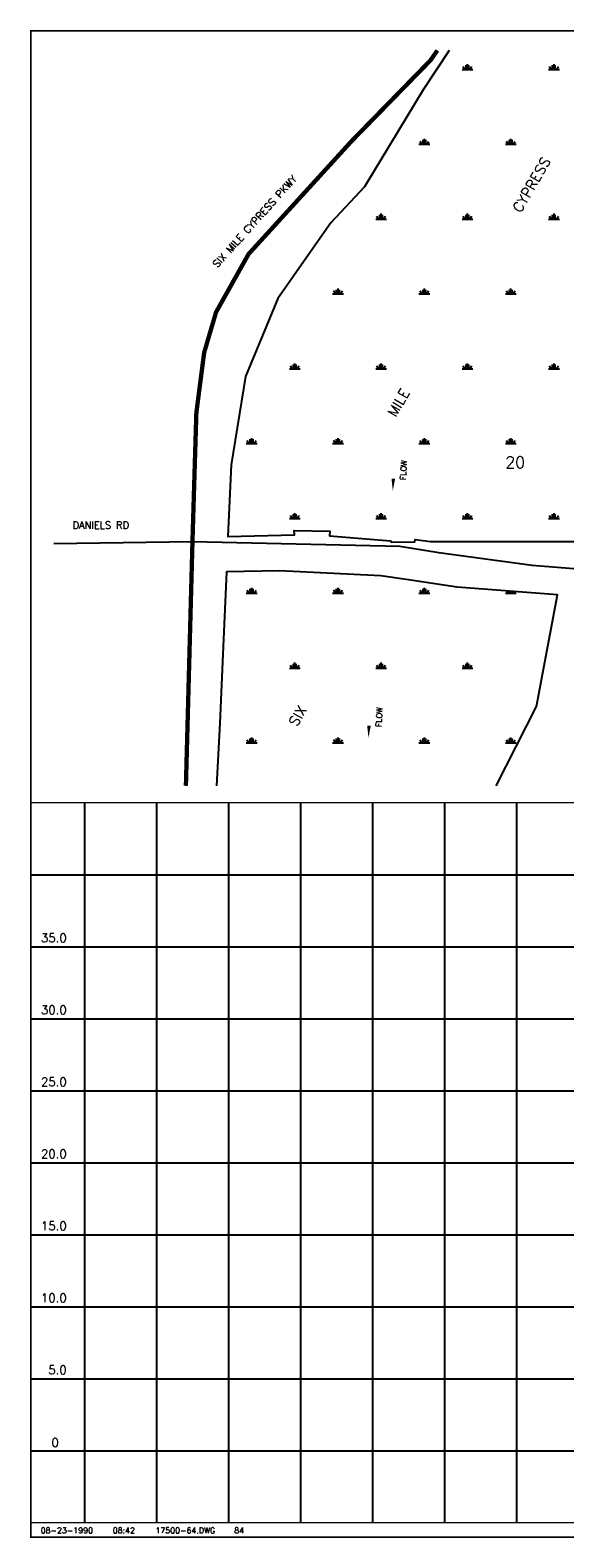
# Model space of a CAD drawing. Extents: x 224399 to 241159, y 798069 to 808794.
# Tile 1 of 4: x 224399 to 228113, y 798324 to 808794. Entities that reach past the tile are written whole.
import ezdxf
from ezdxf.enums import TextEntityAlignment as Align

# ---------------------------------------------------------------- set-up
doc = ezdxf.new("R2010")
doc.units = 0
doc.header["$LTSCALE"] = 800
doc.linetypes.add('PHANTOM', pattern=[0])
doc.layers.get('0').update_dxf_attribs({"linetype": 'CONTINUOUS'})
for name, color, linetype in [('BORDER', 1, 'CONTINUOUS'), ('GRID', 2, 'CONTINUOUS'), ('HATCH', 3, 'CONTINUOUS'), ('MAJROADS', 1, 'CONTINUOUS'), ('PLAKES', 5, 'CONTINUOUS'), ('ROW', 12, 'PHANTOM'), ('TEXT', 7, 'CONTINUOUS'), ('WSHEDS', 11, 'CONTINUOUS')]:
    doc.layers.add(name, color=color, linetype=linetype)
doc.styles.get("Standard").update_dxf_attribs({"font": 'ROMANT'})

# ---------------------------------------------------------------- blocks, each defined once
blk = doc.blocks.new('LOGON')
at = {"color": 0}
blk.add_attdef('DATE', text='', height=1, dxfattribs=at).set_placement((-1.87, 1.76), align=Align.RIGHT)
for tag, p in [('TIME', (1.56, 1.76)), ('DRAWING', (8.97, 1.76)), ('OPERATOR', (22.66, 1.76))]:
    blk.add_attdef(tag, p, '', height=1, dxfattribs=at)
blk = doc.blocks.new('*X')
at = {"color": 0}
for p, q in [((227400, 808521), (227475, 808521)), ((227419, 808521), (227407, 808542)), ((227428, 808521), (227428, 808551)), ((227438, 808521), (227438, 808559)), ((227447, 808521), (227447, 808551)), ((227456, 808521), (227468, 808542)), ((228000, 808521), (228075, 808521)), ((228019, 808521), (228007, 808542)), ((228028, 808521), (228028, 808551)), ((228038, 808521), (228038, 808559)), ((228047, 808521), (228047, 808551)), ((228056, 808521), (228068, 808542)), ((228600, 808521), (228675, 808521)), ((228619, 808521), (228607, 808542)), ((228628, 808521), (228628, 808551)), ((228638, 808521), (228638, 808559)), ((228647, 808521), (228647, 808551)), ((228656, 808521), (228668, 808542)), ((229200, 808521), (229275, 808521)), ((229219, 808521), (229207, 808542)), ((229228, 808521), (229228, 808551)), ((229238, 808521), (229238, 808559)), ((229247, 808521), (229247, 808551)), ((229256, 808521), (229268, 808542)), ((234614, 808500), (234750, 808500)), ((234900, 808500), (234900, 808500)), ((235050, 808500), (235050, 808500)), ((234380, 808350), (234450, 808350)), ((234600, 808350), (234600, 808350)), ((234750, 808350), (234750, 808350)), ((234900, 808350), (234937, 808350)), ((234450, 808200), (234450, 808200)), ((234600, 808200), (234750, 808200)), ((234900, 808200), (234900, 808200)), ((227100, 808002), (227175, 808002)), ((227119, 808002), (227107, 808022)), ((227128, 808002), (227128, 808032)), ((227138, 808002), (227138, 808039)), ((227147, 808002), (227147, 808032)), ((227156, 808002), (227168, 808022)), ((227700, 808002), (227775, 808002)), ((227719, 808002), (227707, 808022)), ((227728, 808002), (227728, 808032)), ((227738, 808002), (227738, 808039)), ((227747, 808002), (227747, 808032)), ((227756, 808002), (227768, 808022)), ((228300, 808002), (228375, 808002)), ((228319, 808002), (228307, 808022)), ((228328, 808002), (228328, 808032)), ((228338, 808002), (228338, 808039)), ((228347, 808002), (228347, 808032)), ((228356, 808002), (228368, 808022)), ((234334, 808050), (234450, 808050)), ((234600, 808050), (234600, 808050)), ((234750, 808050), (234750, 808050)), ((234900, 808050), (234924, 808050)), ((234450, 807900), (234450, 807900)), ((234600, 807900), (234750, 807900)), ((226800, 807482), (226875, 807482)), ((226819, 807482), (226807, 807503)), ((226828, 807482), (226828, 807512)), ((226838, 807482), (226838, 807520)), ((226847, 807482), (226847, 807512)), ((226856, 807482), (226868, 807503)), ((227400, 807482), (227475, 807482)), ((227419, 807482), (227407, 807503)), ((227428, 807482), (227428, 807512)), ((227438, 807482), (227438, 807520)), ((227447, 807482), (227447, 807512)), ((227456, 807482), (227468, 807503)), ((228000, 807482), (228075, 807482)), ((228019, 807482), (228007, 807503)), ((228028, 807482), (228028, 807512)), ((228038, 807482), (228038, 807520)), ((228047, 807482), (228047, 807512)), ((228056, 807482), (228068, 807503)), ((228647, 807482), (228647, 807512)), ((226500, 806962), (226575, 806962)), ((226519, 806962), (226507, 806983)), ((226528, 806962), (226528, 806992)), ((226538, 806962), (226538, 807000)), ((226547, 806962), (226547, 806992)), ((226556, 806962), (226568, 806983)), ((227100, 806962), (227175, 806962)), ((227119, 806962), (227107, 806983)), ((227128, 806962), (227128, 806992)), ((227138, 806962), (227138, 807000)), ((227147, 806962), (227147, 806992)), ((227156, 806962), (227168, 806983)), ((227700, 806962), (227775, 806962)), ((227719, 806962), (227707, 806983)), ((227728, 806962), (227728, 806992)), ((227738, 806962), (227738, 807000)), ((227747, 806962), (227747, 806992)), ((227756, 806962), (227768, 806983)), ((228300, 806962), (228375, 806962)), ((228319, 806962), (228307, 806983)), ((228328, 806962), (228328, 806992)), ((228338, 806962), (228338, 807000)), ((228347, 806962), (228347, 806992)), ((228356, 806962), (228368, 806983)), ((226200, 806443), (226275, 806443)), ((226219, 806443), (226207, 806464)), ((226228, 806443), (226228, 806473)), ((226238, 806443), (226238, 806480)), ((226247, 806443), (226247, 806473)), ((226256, 806443), (226268, 806464)), ((226800, 806443), (226875, 806443)), ((226819, 806443), (226807, 806464)), ((226828, 806443), (226828, 806473)), ((226838, 806443), (226838, 806480)), ((226847, 806443), (226847, 806473)), ((226856, 806443), (226868, 806464)), ((227400, 806443), (227475, 806443)), ((227419, 806443), (227407, 806464)), ((227428, 806443), (227428, 806473)), ((227438, 806443), (227438, 806480)), ((227447, 806443), (227447, 806473)), ((227456, 806443), (227468, 806464)), ((228000, 806443), (228075, 806443)), ((228019, 806443), (228007, 806464)), ((228028, 806443), (228028, 806473)), ((228038, 806443), (228038, 806480)), ((228047, 806443), (228047, 806473)), ((228056, 806443), (228068, 806464)), ((225900, 805923), (225975, 805923)), ((225919, 805923), (225907, 805944)), ((225928, 805923), (225928, 805953)), ((225938, 805923), (225938, 805961)), ((225947, 805923), (225947, 805953)), ((225956, 805923), (225968, 805944)), ((226500, 805923), (226575, 805923)), ((226519, 805923), (226507, 805944)), ((226528, 805923), (226528, 805953)), ((226538, 805923), (226538, 805961)), ((226547, 805923), (226547, 805953)), ((226556, 805923), (226568, 805944)), ((227100, 805923), (227175, 805923)), ((227119, 805923), (227107, 805944)), ((227128, 805923), (227128, 805953)), ((227138, 805923), (227138, 805961)), ((227147, 805923), (227147, 805953)), ((227156, 805923), (227168, 805944)), ((227700, 805923), (227775, 805923)), ((227719, 805923), (227707, 805944)), ((227728, 805923), (227728, 805953)), ((227738, 805923), (227738, 805961)), ((227747, 805923), (227747, 805953)), ((227756, 805923), (227768, 805944)), ((228300, 805923), (228309, 805923)), ((228310, 805939), (228307, 805944)), ((226200, 805404), (226275, 805404)), ((226219, 805404), (226207, 805424)), ((226228, 805404), (226228, 805434)), ((226238, 805404), (226238, 805441)), ((226247, 805404), (226247, 805434)), ((226256, 805404), (226268, 805424)), ((226800, 805404), (226875, 805404)), ((226819, 805404), (226807, 805424)), ((226828, 805404), (226828, 805434)), ((226838, 805404), (226838, 805441)), ((226847, 805404), (226847, 805434)), ((226856, 805404), (226868, 805424)), ((227400, 805404), (227475, 805404)), ((227419, 805404), (227407, 805424)), ((227428, 805404), (227428, 805434)), ((227438, 805404), (227438, 805441)), ((227447, 805404), (227447, 805434)), ((227456, 805404), (227468, 805424)), ((228000, 805404), (228075, 805404)), ((228019, 805404), (228007, 805424)), ((228028, 805404), (228028, 805434)), ((228038, 805404), (228038, 805441)), ((228047, 805404), (228047, 805434)), ((228056, 805404), (228068, 805424)), ((225900, 804884), (225975, 804884)), ((225919, 804884), (225907, 804905)), ((225928, 804884), (225928, 804914)), ((225938, 804884), (225938, 804922)), ((225947, 804884), (225947, 804914)), ((225956, 804884), (225968, 804905)), ((226500, 804884), (226575, 804884)), ((226519, 804884), (226507, 804905)), ((226528, 804884), (226528, 804914)), ((226538, 804884), (226538, 804922)), ((226547, 804884), (226547, 804914)), ((226556, 804884), (226568, 804905)), ((227100, 804884), (227175, 804884)), ((227119, 804884), (227107, 804905)), ((227128, 804884), (227128, 804914)), ((227138, 804884), (227138, 804922)), ((227147, 804884), (227147, 804914)), ((227156, 804884), (227168, 804905)), ((227700, 804884), (227775, 804884)), ((227719, 804884), (227710, 804899)), ((227728, 804884), (227728, 804898)), ((227738, 804884), (227738, 804897)), ((227747, 804884), (227747, 804897)), ((227756, 804884), (227763, 804895)), ((226200, 804364), (226275, 804364)), ((226219, 804364), (226207, 804385)), ((226228, 804364), (226228, 804394)), ((226238, 804364), (226238, 804402)), ((226247, 804364), (226247, 804394)), ((226256, 804364), (226268, 804385)), ((226800, 804364), (226875, 804364)), ((226819, 804364), (226807, 804385)), ((226828, 804364), (226828, 804394)), ((226838, 804364), (226838, 804402)), ((226847, 804364), (226847, 804394)), ((226856, 804364), (226868, 804385)), ((227400, 804364), (227475, 804364)), ((227419, 804364), (227407, 804385)), ((227428, 804364), (227428, 804394)), ((227438, 804364), (227438, 804402)), ((227447, 804364), (227447, 804394)), ((227456, 804364), (227468, 804385)), ((225900, 803845), (225975, 803845)), ((225919, 803845), (225907, 803866)), ((225928, 803845), (225928, 803875)), ((225938, 803845), (225938, 803882)), ((225947, 803845), (225947, 803875)), ((225956, 803845), (225968, 803866)), ((226500, 803845), (226575, 803845)), ((226519, 803845), (226507, 803866)), ((226528, 803845), (226528, 803875)), ((226538, 803845), (226538, 803882)), ((226547, 803845), (226547, 803875)), ((226556, 803845), (226568, 803866)), ((227100, 803845), (227175, 803845)), ((227119, 803845), (227107, 803866)), ((227128, 803845), (227128, 803875)), ((227138, 803845), (227138, 803882)), ((227147, 803845), (227147, 803875)), ((227156, 803845), (227168, 803866)), ((227700, 803845), (227775, 803845)), ((227719, 803845), (227707, 803866)), ((227728, 803845), (227728, 803875)), ((227738, 803845), (227738, 803882)), ((227747, 803845), (227747, 803875)), ((227756, 803845), (227768, 803866))]:
    blk.add_line(p, q, dxfattribs=at)
blk = doc.blocks.new('FLARROW')
at = {"layer": 'PLAKES', "color": 0}
blk.add_lwpolyline([(0, 0, 0, 0.05, 0), (0.168, 0, 0, 0, -0.087559), (0.267, -0.018, 0, 0, 0.245722), (0.355, -0.006, 0, 0, -0.309425), (0.492, -0.004, 0, 0, 0), (0.558, -0.006, 0, 0, 0)], format="xyseb", dxfattribs=at)
blk.add_text('FLOW', height=0.08, dxfattribs=at).set_placement((0.295, -0.176), align=Align.CENTER)

msp = doc.modelspace()

# ---------------------------------------------------------------- linework, layer by layer
at = {"layer": 'BORDER', "color": 0, "const_width": 10}
msp.add_lwpolyline([(224403.628, 798329.159), (241153.628, 798329.159), (241153.628, 808789.159), (224403.628, 808789.159)], close=True, dxfattribs=at)
for points in [[(224403.628, 803429.159), (241153.628, 803429.159)], [(224403.628, 798429.159), (241153.628, 798429.159)]]:
    msp.add_lwpolyline(points, dxfattribs=at)
at = {"layer": 'GRID', "color": 0}
for points in [[(224778.628, 798429.159), (224778.628, 803429.159)], [(225278.628, 798429.159), (225278.628, 803429.159)], [(225778.628, 798429.159), (225778.628, 803429.159)], [(226278.628, 798429.159), (226278.628, 803429.159)], [(226778.628, 798429.159), (226778.628, 803429.159)], [(227278.628, 798429.159), (227278.628, 803429.159)], [(227778.628, 798429.159), (227778.628, 803429.159)], [(224403.628, 802929.159), (241153.628, 802929.159)], [(224403.628, 802429.159), (241153.628, 802429.159)], [(224403.628, 801929.159), (241153.628, 801929.159)], [(224403.628, 801429.159), (241153.628, 801429.159)], [(224403.628, 800929.159), (241153.628, 800929.159)], [(224403.628, 800429.159), (241153.628, 800429.159)], [(224403.628, 799929.159), (241153.628, 799929.159)], [(224403.628, 799429.159), (241153.628, 799429.159)], [(224403.628, 798929.159), (241153.628, 798929.159)]]:
    msp.add_lwpolyline(points, dxfattribs=at)
at = {"layer": 'MAJROADS', "color": 0}
for points in [[(227227.174, 808652.545), (227179.156, 808583.749), (226631.836, 808023.732), (225916.35, 807239.589), (225690.398, 806836.181), (225607.591, 806555.227), (225553.376, 806138.078), (225532.16, 805232.941), (225482.232, 803547.015)], [(240987.366, 805311.165), (240008.796, 805329.232), (237588.737, 805349.898), (236951.218, 805352.398), (232941.277, 805273.35), (231572.133, 805261.322), (230196.79, 805229.371), (229810.658, 805189.338), (228932.337, 805096.362), (228592.167, 805055.86), (228320.227, 805042.643), (227886.887, 805077.038), (227238.254, 805165.59), (226966.884, 805208.327), (225526.246, 805240.996), (224564.323, 805227.384)]]:
    msp.add_lwpolyline(points, dxfattribs=at)
at = {"layer": 'ROW', "color": 0}
for points in [[(227309.39, 808652.545), (227129.697, 808379.283), (226721.47, 807706.907), (226488.534, 807455.669), (226118.487, 806930.58), (225895.579, 806388.019), (225794.863, 805774.597), (225772.581, 805277.95), (226236.143, 805289.384), (226233.756, 805320.422), (226480.362, 805314.197), (226479.26, 805281.908), (226903.03, 805247.305), (226906.15, 805237.476), (227070.801, 805241.134), (227073.092, 805256.953), (227179.088, 805242.841), (228244.57, 805242.841)], [(227636.065, 803547.015), (227916.454, 804097.381), (228061.28, 804872.865), (227364.075, 804925.366), (227011.627, 804978.314), (226835.715, 805003.836), (226134.29, 805040.062), (225763.833, 805033.573), (225740.499, 804515.085), (225715.51, 803981.408), (225693.001, 803547.015)]]:
    msp.add_lwpolyline(points, dxfattribs=at)
at = {"layer": 'WSHEDS', "color": 0, "const_width": 30}
msp.add_lwpolyline([(225480.667, 803547.015), (225526.246, 805240.996), (225553.376, 806138.078), (225607.591, 806555.227), (225690.398, 806836.181), (225916.35, 807239.589), (226631.836, 808023.732), (227179.156, 808583.749), (227227.174, 808652.545)], dxfattribs=at)

# ---------------------------------------------------------------- block references
at = {"layer": 'HATCH', "color": 0}
msp.add_blockref('*X', (0, 0), dxfattribs=at)
msp.add_blockref('*X', (0, 0), dxfattribs=at)
msp.add_blockref('*X', (0, 0), dxfattribs=at)
at = {"layer": 'PLAKES', "color": 0, "xscale": 500, "yscale": 500, "zscale": 500, "rotation": 87.6140790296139}
for p in [(226918.151, 805595.04), (226749.042, 803880.133)]:
    msp.add_blockref('FLARROW', p, dxfattribs=at)
at = {"layer": 'TEXT', "color": 0, "xscale": 40, "yscale": 40, "zscale": 40}
msp.add_blockref('LOGON', (224910.15, 798285.415), dxfattribs=at).add_auto_attribs({'DATE': '08-23-1990', 'TIME': '08:42', 'OPERATOR': '84', 'DRAWING': '17500-64.DWG'})

# ---------------------------------------------------------------- texts
at = {"layer": 'HATCH', "color": 0}
for s, p in [('CYPRESS', (227806.884, 807521.751)), ('MILE', (226937.493, 806102.131)), ('SIX', (226251.509, 803953.645))]:
    msp.add_text(s, height=70, rotation=60, dxfattribs=at).set_placement(p)
at = {"layer": 'TEXT', "color": 0}
msp.add_text('SIX MILE CYPRESS PKWY', height=50, rotation=48, dxfattribs=at).set_placement((225698.91, 807140.645))
for s, height, p in [('20', 80, (227699.431, 805753.073)), ('DANIELS RD', 50, (224692.92, 805331.996)), ('35.0', 60, (224473.32, 802460.243)), ('30.0', 60, (224473.32, 801960.243)), ('25.0', 60, (224473.32, 801460.243)), ('20.0', 60, (224473.32, 800960.243)), ('15.0', 60, (224473.32, 800460.243)), ('10.0', 60, (224473.32, 799960.243)), ('5.0', 60, (224524.32, 799460.243)), ('0', 60, (224546.721, 798955.488))]:
    msp.add_text(s, height=height, dxfattribs=at).set_placement(p)

doc.saveas('drawing.dxf')
